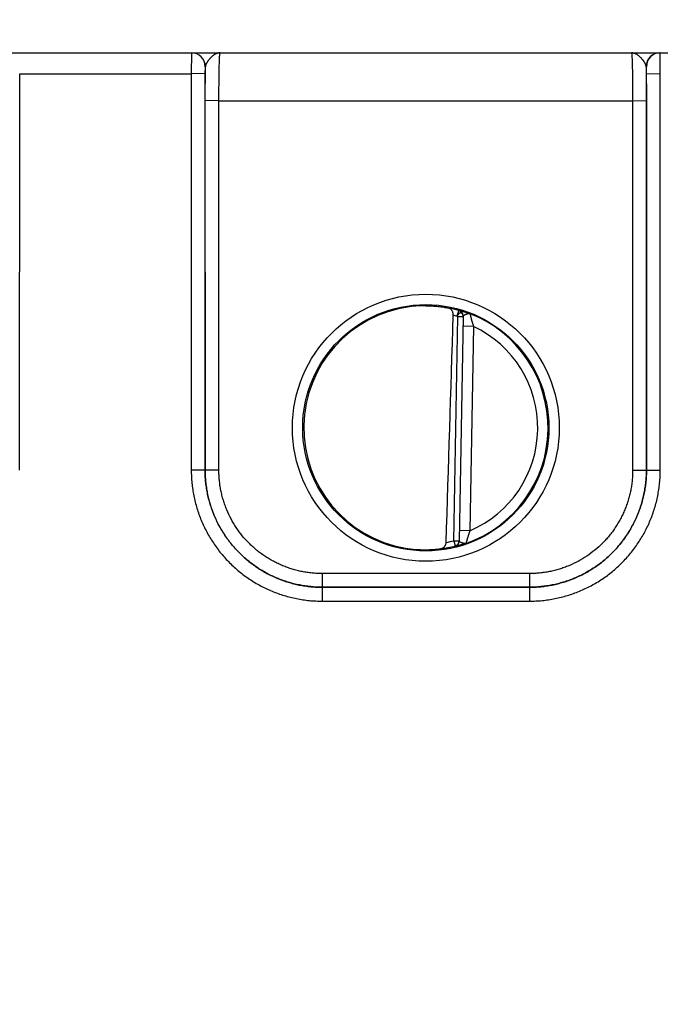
# Model space of a CAD drawing. Header units: inches. Extents: x 0 to 34, y 0 to 22.
# Tile 8 of 78: x 11.8 to 12.7, y 6.4 to 7.8. Entities that reach past the tile are written whole.
import ezdxf

# ---------------------------------------------------------------- set-up
doc = ezdxf.new("R2010")
doc.units = ezdxf.units.IN
doc.header["$LTSCALE"] = 1.87
doc.header["$MEASUREMENT"] = 0
doc.layers.get('0').update_dxf_attribs({"linetype": 'CONTINUOUS'})
doc.layers.add('DIMENSIONS', color=7, linetype='CONTINUOUS')
doc.styles.get("Standard").update_dxf_attribs({"font": 'txt', "width": 0.8})
doc.dimstyles.new('DIMSTYLE_1', dxfattribs={"dimtxt": 0.15625, "dimasz": 0.1875, "dimexe": 0.125, "dimexo": 0.0625, "dimgap": 0.09, "dimtad": 0, "dimtih": 1, "dimtoh": 1, "dimzin": 4, "dimdsep": 46, "dimtxsty": 'STANDARD', "dimblk": 'CLOSED', "dimblk1": 'CLOSED', "dimblk2": 'CLOSED', "dimcen": 0.09, "dimadec": 0, "dimazin": 0, "dimtfac": 1, "dimtofl": 0, "dimtmove": 0, "dimatfit": 3, "dimldrblk": 'CLOSED', "dimfxl": 1, "dimtolj": 1, "dimtzin": 4, "dimarcsym": 0})

# ---------------------------------------------------------------- blocks, each defined once
blk = doc.blocks.new('*D22')
at = {"layer": 'DIMENSIONS', "color": 2, "linetype": 'CONTINUOUS'}
blk.add_line((14.0405, 6.1321), (14.0405, 8.4305), dxfattribs=at)
at = {"layer": 'DIMENSIONS', "color": 2, "linetype": 'CONTINUOUS', "insert": (13.9624, 8.5086), "char_height": 0.15625, "width": 1.53125, "attachment_point": 1, "rotation": 90, "line_spacing_factor": 0.9}
blk.add_mtext('7.01{\\Ftxt.shx;\\W1.000000;\\H0.156250; }[178,1]', dxfattribs=at)
blk = doc.blocks.new('_CLOSED')
at = {"color": 0, "linetype": 'BYBLOCK'}
for p, q in [((0, 0), (-1, 0.1667)), ((-1, 0.1667), (-1, -0.1667)), ((-1, -0.1667), (0, 0)), ((-1, 0), (0, 0))]:
    blk.add_line(p, q, dxfattribs=at)
blk = doc.blocks.new('*D23')
at = {"layer": 'DIMENSIONS', "color": 2, "linetype": 'CONTINUOUS'}
for p, q in [((14.4196, 8.1441), (14.4196, 8.4305)), ((14.2, 8.009), (14.4196, 8.1441)), ((14.2, 6.4663), (14.2, 8.009))]:
    blk.add_line(p, q, dxfattribs=at)
at = {"layer": 'DIMENSIONS', "color": 2, "linetype": 'CONTINUOUS', "insert": (14.3415, 8.5086), "char_height": 0.15625, "width": 1.53125, "attachment_point": 1, "rotation": 90, "line_spacing_factor": 0.9}
blk.add_mtext('7.17{\\Ftxt.shx;\\W1.000000;\\H0.156250; }[182,2]', dxfattribs=at)

msp = doc.modelspace()

# ---------------------------------------------------------------- linework, layer by layer
at = {"color": 7, "linetype": 'CONTINUOUS'}
for p, q in [((9.9312, 7.7586), (13.9815, 7.7586)), ((12.0172, 7.7586), (12.017, 7.7284)), ((12.698, 7.7284), (12.6978, 7.7586)), ((12.0372, 7.7386), (12.037, 7.7285)), ((12.0375, 7.7386), (12.0372, 7.7386)), ((12.0373, 7.6894), (12.0375, 7.7386)), ((12.6778, 7.7386), (12.6775, 7.7386)), ((12.6775, 7.7386), (12.6777, 7.6894)), ((12.678, 7.7285), (12.6778, 7.7386)), ((11.7679, 7.153), (11.768, 7.7284)), ((11.768, 7.7284), (12.017, 7.7284)), ((12.037, 7.7285), (12.017, 7.7284)), ((12.017, 7.7284), (12.0171, 7.153)), ((12.037, 7.7285), (12.0371, 7.1532)), ((12.6779, 7.1532), (12.678, 7.7285)), ((12.678, 7.7285), (12.698, 7.7284)), ((12.6979, 7.153), (12.698, 7.7284)), ((12.0372, 7.1533), (12.0373, 7.6894)), ((12.0573, 7.6892), (12.0373, 7.6894)), ((12.0572, 7.1531), (12.0573, 7.6892)), ((12.0573, 7.6892), (12.6577, 7.6892)), ((12.6577, 7.6892), (12.6777, 7.6894)), ((12.6577, 7.6892), (12.6578, 7.1531)), ((12.6777, 7.6894), (12.6778, 7.1533)), ((12.3983, 7.0507), (12.4039, 7.3755)), ((12.4032, 7.3764), (12.4055, 7.3847)), ((12.4118, 7.3754), (12.4039, 7.3755)), ((12.4055, 7.3847), (12.4055, 7.3851)), ((12.4118, 7.3766), (12.4061, 7.0502)), ((12.4266, 7.3618), (12.4116, 7.362)), ((12.4266, 7.3618), (12.4214, 7.0651)), ((12.0371, 7.1532), (12.0171, 7.153)), ((12.0371, 7.1532), (12.0372, 7.1533)), ((12.0572, 7.1531), (12.0372, 7.1533)), ((12.6578, 7.1531), (12.6778, 7.1533)), ((12.6779, 7.1532), (12.6778, 7.1533)), ((12.6779, 7.1532), (12.6979, 7.153)), ((12.4214, 7.0651), (12.4064, 7.0654)), ((12.3983, 7.0507), (12.4061, 7.0506)), ((12.3983, 7.0507), (12.4002, 7.0431)), ((12.4002, 7.0427), (12.4002, 7.0431)), ((12.5079, 7.0031), (12.2071, 7.0031)), ((12.2071, 7.0031), (12.2071, 6.9833)), ((12.5079, 7.0031), (12.5079, 6.9833)), ((12.2071, 6.9833), (12.5079, 6.9833)), ((12.5079, 6.9833), (12.2071, 6.9833)), ((12.2071, 6.9833), (12.2071, 6.9631)), ((12.5079, 6.9833), (12.5079, 6.9631)), ((12.2071, 6.9631), (12.5079, 6.9631))]:
    msp.add_line(p, q, dxfattribs=at)
for centre, radius in [((12.3575, 7.2147), 0.1937), ((12.3575, 7.2146), 0.1787)]:
    msp.add_circle(centre, radius, dxfattribs=at)
for centre, radius, start, end in [((12.0172, 7.7386), 0.02, 359.995, 89.995), ((12.0175, 7.7386), 0.02, 359.9949, 89.9948), ((12.6975, 7.7386), 0.02, 90.0052, 180.0051), ((12.6978, 7.7386), 0.02, 90.005, 180.005), ((12.3566, 7.2216), 0.1701, 89.6908, 97.6004), ((12.3575, 7.2146), 0.1768, 74.2378, 79.1727), ((-112.092, 11.0937), 124.5448, 358.138645, 358.290337), ((12.3575, 7.2146), 0.1681, 74.2378, 76.2776), ((12.4032, 7.3768), 0.00866, 359.0033, 74.2791), ((12.4032, 7.3764), 0.00866, 359.0004, 74.2463), ((12.4041, 7.3764), 0.00771, 358.9975, 1.5841), ((12.3575, 7.2146), 0.1776, 289.2017, 68.7984), ((12.3575, 7.2146), 0.1626, 293.1447, 64.8553), ((12.3575, 7.2146), 0.1689, 280.096, 283.9697), ((12.3983, 7.0507), 0.00787, 283.9618, 358.9995), ((12.3983, 7.0504), 0.00787, 283.9293, 358.9961), ((12.3563, 7.2076), 0.1699, 260.3962, 270.3988), ((12.3564, 7.2036), 0.1659, 270.3796, 277.8481), ((12.3575, 7.2146), 0.1768, 277.0061, 283.9694)]:
    msp.add_arc(centre, radius, start, end, dxfattribs=at)
msp.add_ellipse((12.3575, 7.2147), major_axis=(0, 0.1771), ratio=1, start_param=0.132587, end_param=2.974099, dxfattribs=at)
for points, knots in [([(12.0588, 7.7586), (12.0586, 7.7586), (12.058, 7.7586), (12.0572, 7.7585), (12.0564, 7.7584), (12.0553, 7.7581), (12.0539, 7.7577), (12.0523, 7.757), (12.0507, 7.7561), (12.0491, 7.755), (12.0476, 7.7537), (12.0463, 7.7526), (12.0453, 7.7516), (12.0446, 7.7508), (12.0438, 7.75), (12.0431, 7.7492), (12.0424, 7.7483), (12.0417, 7.7475), (12.0411, 7.7466), (12.0405, 7.7457), (12.0399, 7.7448), (12.0394, 7.7439), (12.0389, 7.743), (12.0385, 7.7421), (12.0381, 7.7412), (12.0378, 7.7404), (12.0376, 7.7395), (12.0375, 7.7389), (12.0375, 7.7386)], [0, 0, 0, 0, 0.026145, 0.052369, 0.078796, 0.105533, 0.160272, 0.217156, 0.276559, 0.33866, 0.403366, 0.470418, 0.504687, 0.53935, 0.574316, 0.609489, 0.644756, 0.679998, 0.715081, 0.749862, 0.784187, 0.8179, 0.850849, 0.88289, 0.913883, 0.943732, 0.97241, 1, 1, 1, 1]), ([(12.0573, 7.6892), (12.0573, 7.6915), (12.0573, 7.696), (12.0573, 7.7028), (12.0573, 7.7094), (12.0574, 7.7158), (12.0574, 7.7219), (12.0575, 7.7277), (12.0576, 7.7332), (12.0577, 7.7382), (12.0578, 7.7421), (12.0579, 7.745), (12.058, 7.7469), (12.058, 7.7487), (12.0581, 7.7504), (12.0582, 7.7519), (12.0582, 7.7533), (12.0583, 7.7545), (12.0584, 7.7554), (12.0584, 7.7561), (12.0584, 7.7565), (12.0585, 7.7569), (12.0585, 7.7573), (12.0586, 7.7576), (12.0586, 7.7579), (12.0586, 7.7581), (12.0587, 7.7583), (12.0587, 7.7584), (12.0587, 7.7584), (12.0587, 7.7585), (12.0587, 7.7585), (12.0588, 7.7586), (12.0588, 7.7586), (12.0588, 7.7586), (12.0588, 7.7586), (12.0588, 7.7586), (12.0588, 7.7586)], [0, 0, 0, 0, 0.098183, 0.195347, 0.290566, 0.382934, 0.471571, 0.555633, 0.634321, 0.706886, 0.772639, 0.802764, 0.830956, 0.857151, 0.881285, 0.903302, 0.92315, 0.940783, 0.95616, 0.962991, 0.969246, 0.974922, 0.980015, 0.984523, 0.988445, 0.991781, 0.994531, 0.995688, 0.9967, 0.99757, 0.998298, 0.998891, 0.999357, 0.999547, 0.999714, 1, 1, 1, 1]), ([(12.6775, 7.7386), (12.6774, 7.7389), (12.6774, 7.7395), (12.6772, 7.7404), (12.6769, 7.7412), (12.6765, 7.7421), (12.6761, 7.743), (12.6756, 7.7439), (12.6751, 7.7448), (12.6745, 7.7457), (12.6739, 7.7466), (12.6732, 7.7475), (12.6726, 7.7483), (12.6716, 7.7495), (12.6707, 7.7505), (12.6697, 7.7516), (12.6687, 7.7526), (12.6674, 7.7537), (12.6658, 7.755), (12.6643, 7.7561), (12.6627, 7.757), (12.661, 7.7577), (12.6597, 7.7581), (12.6586, 7.7584), (12.6578, 7.7585), (12.657, 7.7586), (12.6564, 7.7586), (12.6562, 7.7586)], [0, 0, 0, 0, 0.02756, 0.056265, 0.086138, 0.117123, 0.149138, 0.182091, 0.215819, 0.250145, 0.284922, 0.320003, 0.355245, 0.390514, 0.460648, 0.495311, 0.52958, 0.596633, 0.661341, 0.723438, 0.782841, 0.839731, 0.894462, 0.921202, 0.947637, 0.973866, 1, 1, 1, 1]), ([(12.6562, 7.7586), (12.6562, 7.7586), (12.6562, 7.7586), (12.6562, 7.7586), (12.6562, 7.7586), (12.6562, 7.7586), (12.6562, 7.7585), (12.6563, 7.7585), (12.6563, 7.7584), (12.6563, 7.7584), (12.6563, 7.7583), (12.6564, 7.7581), (12.6564, 7.7579), (12.6564, 7.7576), (12.6565, 7.7573), (12.6565, 7.7569), (12.6565, 7.7565), (12.6566, 7.7561), (12.6566, 7.7554), (12.6567, 7.7545), (12.6568, 7.7533), (12.6568, 7.7519), (12.6569, 7.7504), (12.657, 7.7487), (12.657, 7.7469), (12.6571, 7.745), (12.6572, 7.7421), (12.6573, 7.7382), (12.6574, 7.7332), (12.6575, 7.7277), (12.6575, 7.7219), (12.6576, 7.7158), (12.6577, 7.7094), (12.6577, 7.7028), (12.6577, 7.696), (12.6577, 7.6915), (12.6577, 7.6892)], [0, 0, 0, 0, 0.000286, 0.000453, 0.000643, 0.001109, 0.001702, 0.00243, 0.0033, 0.004312, 0.005469, 0.008219, 0.011555, 0.015477, 0.019985, 0.025078, 0.030754, 0.037009, 0.04384, 0.059217, 0.07685, 0.096698, 0.118715, 0.142849, 0.169044, 0.197236, 0.227361, 0.293114, 0.365679, 0.444367, 0.528429, 0.617066, 0.709434, 0.804653, 0.901817, 1, 1, 1, 1]), ([(12.3575, 7.3918), (12.3606, 7.3917), (12.3666, 7.3915), (12.3753, 7.3908), (12.3833, 7.3897), (12.3883, 7.3887), (12.3907, 7.3882)], [0, 0, 0, 0, 0.277541, 0.53923, 0.781189, 1, 1, 1, 1]), ([(12.3974, 7.3779), (12.3974, 7.3783), (12.3974, 7.3789), (12.3973, 7.3799), (12.3971, 7.3809), (12.3969, 7.3818), (12.3966, 7.3827), (12.3962, 7.3838), (12.3956, 7.3848), (12.395, 7.3857), (12.3944, 7.3862), (12.3939, 7.3867), (12.3933, 7.3872), (12.3927, 7.3875), (12.392, 7.3878), (12.3914, 7.3881), (12.3909, 7.3882), (12.3907, 7.3882)], [0, 0, 0, 0, 0.076188, 0.151509, 0.225275, 0.296991, 0.36635, 0.433206, 0.559366, 0.619072, 0.67681, 0.732881, 0.787617, 0.841362, 0.894459, 0.947237, 1, 1, 1, 1]), ([(12.4118, 7.3766), (12.4118, 7.3769), (12.4118, 7.3774), (12.4116, 7.378), (12.4115, 7.3785), (12.4114, 7.3789), (12.4111, 7.3794), (12.4108, 7.3799), (12.4105, 7.3803), (12.4102, 7.3806), (12.4099, 7.3808), (12.4096, 7.381), (12.4092, 7.3811), (12.4089, 7.3812), (12.4085, 7.3813), (12.408, 7.3813), (12.4075, 7.3812), (12.407, 7.3811), (12.4066, 7.3809), (12.4062, 7.3807), (12.4059, 7.3805), (12.4055, 7.3802), (12.4052, 7.3799), (12.4049, 7.3795), (12.4046, 7.3791), (12.4043, 7.3787), (12.4039, 7.3782), (12.4035, 7.3774), (12.4033, 7.3767), (12.4032, 7.3764)], [0, 0, 0, 0, 0.069456, 0.103089, 0.135895, 0.16783, 0.198873, 0.258195, 0.28657, 0.314136, 0.341003, 0.367368, 0.393455, 0.419483, 0.445672, 0.47223, 0.526969, 0.555409, 0.584628, 0.614688, 0.645661, 0.67762, 0.710594, 0.744559, 0.779452, 0.815177, 0.851571, 0.925534, 1, 1, 1, 1]), ([(12.4032, 7.3764), (12.4033, 7.3764), (12.4035, 7.3763), (12.4037, 7.3761), (12.4038, 7.3759), (12.4039, 7.3758), (12.4039, 7.3756), (12.4039, 7.3755), (12.4039, 7.3755)], [0, 0, 0, 0, 0.249784, 0.499547, 0.624708, 0.74984, 0.874934, 1, 1, 1, 1]), ([(12.4055, 7.3851), (12.4055, 7.3851), (12.4055, 7.3851), (12.4055, 7.3851), (12.4055, 7.3851), (12.4055, 7.3851), (12.4055, 7.3851), (12.4056, 7.3851), (12.4056, 7.3851), (12.4056, 7.3851), (12.4056, 7.3851), (12.4057, 7.3851), (12.4058, 7.3851), (12.4058, 7.3851), (12.4059, 7.3851), (12.406, 7.385), (12.4062, 7.385), (12.4065, 7.385), (12.4067, 7.3849), (12.407, 7.3848), (12.4075, 7.3847), (12.4082, 7.3845), (12.4091, 7.3843), (12.4102, 7.384), (12.4113, 7.3837), (12.4125, 7.3833), (12.4139, 7.3829), (12.4153, 7.3824), (12.4168, 7.3819), (12.4181, 7.3815), (12.4192, 7.3811), (12.4203, 7.3807), (12.4211, 7.3804), (12.4217, 7.3802)], [0, 0, 0, 0, 0.000267, 0.000574, 0.000975, 0.001495, 0.002146, 0.002932, 0.003855, 0.004919, 0.00747, 0.010594, 0.014295, 0.01857, 0.023412, 0.028817, 0.041296, 0.055969, 0.072796, 0.091736, 0.112752, 0.160873, 0.216788, 0.280057, 0.350261, 0.427016, 0.509899, 0.598412, 0.692129, 0.790665, 0.84158, 0.893491, 1, 1, 1, 1]), ([(12.4118, 7.3766), (12.4118, 7.3767), (12.4118, 7.3768), (12.4119, 7.377), (12.412, 7.3772), (12.4121, 7.3774), (12.4123, 7.3775), (12.4124, 7.3777), (12.4126, 7.3779), (12.4129, 7.3781), (12.4133, 7.3784), (12.4137, 7.3786), (12.414, 7.3787), (12.4143, 7.3789), (12.4147, 7.3791), (12.415, 7.3792), (12.4154, 7.3794), (12.4158, 7.3795), (12.4162, 7.3796), (12.4166, 7.3798), (12.4171, 7.3799), (12.4176, 7.3801), (12.4182, 7.3802), (12.4186, 7.3803), (12.4189, 7.3803), (12.4192, 7.3804), (12.4195, 7.3804), (12.4198, 7.3804), (12.4202, 7.3804), (12.4206, 7.3804), (12.4209, 7.3804), (12.4211, 7.3803), (12.4213, 7.3803), (12.4215, 7.3802), (12.4216, 7.3802), (12.4217, 7.3802)], [0, 0, 0, 0, 0.017515, 0.035215, 0.053583, 0.073058, 0.093895, 0.116231, 0.140133, 0.165621, 0.221283, 0.251385, 0.282865, 0.315572, 0.349362, 0.384106, 0.419701, 0.456073, 0.493087, 0.530499, 0.568085, 0.643132, 0.680434, 0.717622, 0.754708, 0.773106, 0.791328, 0.827169, 0.862246, 0.896557, 0.930292, 0.947336, 0.964742, 0.982388, 1, 1, 1, 1]), ([(12.4217, 7.3802), (12.4217, 7.3802), (12.4217, 7.3801), (12.4217, 7.38), (12.4218, 7.3799), (12.4218, 7.3797), (12.4219, 7.3794), (12.422, 7.379), (12.4221, 7.3783), (12.4223, 7.3776), (12.4225, 7.3769), (12.4226, 7.3764), (12.4227, 7.3758), (12.4229, 7.3752), (12.423, 7.3746), (12.4233, 7.3737), (12.4235, 7.3728), (12.4237, 7.3719), (12.424, 7.3709), (12.4243, 7.3696), (12.4247, 7.3684), (12.425, 7.3673), (12.4253, 7.3663), (12.4258, 7.3644), (12.4262, 7.3628), (12.4266, 7.3618)], [0, 0, 0, 0, 0.002387, 0.007692, 0.015874, 0.026864, 0.040586, 0.056934, 0.097053, 0.146195, 0.173808, 0.203253, 0.234398, 0.267105, 0.301239, 0.33667, 0.410962, 0.449592, 0.489073, 0.570216, 0.653693, 0.696114, 0.7389, 0.825314, 1, 1, 1, 1]), ([(12.0171, 7.153), (12.0171, 7.1499), (12.0172, 7.1437), (12.0179, 7.1344), (12.0191, 7.1251), (12.0207, 7.1159), (12.0227, 7.1068), (12.0252, 7.0979), (12.0281, 7.089), (12.0315, 7.0803), (12.0353, 7.0718), (12.0409, 7.0607), (12.0473, 7.05), (12.0544, 7.0398), (12.0621, 7.03), (12.0725, 7.0185), (12.0841, 7.008), (12.0939, 7.0004), (12.1015, 6.995), (12.1094, 6.99), (12.1175, 6.9854), (12.1258, 6.9812), (12.1344, 6.9775), (12.1431, 6.9741), (12.1519, 6.9712), (12.1609, 6.9687), (12.17, 6.9667), (12.1792, 6.9651), (12.1885, 6.9639), (12.1978, 6.9632), (12.204, 6.9631), (12.2071, 6.9631)], [0, 0, 0, 0, 0.031251, 0.062502, 0.093754, 0.125005, 0.156256, 0.187507, 0.218758, 0.25001, 0.281261, 0.312513, 0.374997, 0.406248, 0.4375, 0.499985, 0.562469, 0.593721, 0.624973, 0.656225, 0.687477, 0.718729, 0.749982, 0.781234, 0.812486, 0.843738, 0.874991, 0.906243, 0.937495, 0.968748, 1, 1, 1, 1]), ([(12.0371, 7.1532), (12.0371, 7.1504), (12.0372, 7.1449), (12.0378, 7.1365), (12.0389, 7.1283), (12.0403, 7.12), (12.0421, 7.1119), (12.0443, 7.1038), (12.047, 7.0959), (12.05, 7.0881), (12.0534, 7.0805), (12.0571, 7.073), (12.0612, 7.0658), (12.0657, 7.0587), (12.0705, 7.0519), (12.0756, 7.0453), (12.0811, 7.039), (12.0868, 7.033), (12.0929, 7.0272), (12.0992, 7.0218), (12.1058, 7.0166), (12.1126, 7.0118), (12.1197, 7.0074), (12.1269, 7.0033), (12.1344, 6.9995), (12.142, 6.9961), (12.1498, 6.9931), (12.1577, 6.9905), (12.1658, 6.9883), (12.1739, 6.9864), (12.1821, 6.985), (12.1904, 6.984), (12.1988, 6.9834), (12.2043, 6.9833), (12.2071, 6.9833)], [0, 0, 0, 0, 0.03125, 0.062499, 0.093749, 0.124999, 0.156248, 0.187498, 0.218748, 0.249997, 0.281247, 0.312497, 0.343747, 0.374996, 0.406246, 0.437496, 0.468746, 0.499996, 0.531246, 0.562496, 0.593746, 0.624996, 0.656246, 0.687496, 0.718746, 0.749996, 0.781247, 0.812497, 0.843747, 0.874998, 0.906248, 0.937499, 0.968749, 1, 1, 1, 1]), ([(12.2071, 6.9833), (12.2043, 6.9833), (12.1988, 6.9834), (12.1905, 6.984), (12.1822, 6.9851), (12.174, 6.9865), (12.1658, 6.9883), (12.1578, 6.9905), (12.1498, 6.9932), (12.1421, 6.9962), (12.1344, 6.9995), (12.127, 7.0033), (12.1197, 7.0074), (12.1127, 7.0119), (12.1058, 7.0167), (12.0993, 7.0218), (12.0929, 7.0273), (12.0869, 7.033), (12.0811, 7.0391), (12.0757, 7.0454), (12.0706, 7.052), (12.0657, 7.0588), (12.0613, 7.0659), (12.0572, 7.0731), (12.0534, 7.0806), (12.05, 7.0882), (12.047, 7.096), (12.0444, 7.1039), (12.0422, 7.112), (12.0404, 7.1201), (12.0389, 7.1283), (12.0379, 7.1366), (12.0373, 7.1449), (12.0372, 7.1505), (12.0372, 7.1533)], [0, 0, 0, 0, 0.03125, 0.062501, 0.093751, 0.125001, 0.156251, 0.187502, 0.218752, 0.250002, 0.281252, 0.312502, 0.343752, 0.375002, 0.406252, 0.437502, 0.468752, 0.500002, 0.531252, 0.562502, 0.593752, 0.625002, 0.656252, 0.687501, 0.718751, 0.750001, 0.781251, 0.812501, 0.843751, 0.875001, 0.90625, 0.9375, 0.96875, 1, 1, 1, 1]), ([(12.2071, 7.0031), (12.2059, 7.0031), (12.2034, 7.0031), (12.1998, 7.0033), (12.1961, 7.0035), (12.1912, 7.0039), (12.1851, 7.0047), (12.1779, 7.0059), (12.1707, 7.0075), (12.1636, 7.0095), (12.1566, 7.0118), (12.1497, 7.0145), (12.143, 7.0175), (12.1364, 7.0208), (12.13, 7.0244), (12.1238, 7.0283), (12.1177, 7.0326), (12.1119, 7.0371), (12.1064, 7.0419), (12.0993, 7.0487), (12.091, 7.0578), (12.0822, 7.0696), (12.0747, 7.0823), (12.0694, 7.0934), (12.0659, 7.1026), (12.0636, 7.1096), (12.0616, 7.1167), (12.06, 7.1238), (12.0587, 7.1311), (12.058, 7.1372), (12.0576, 7.1421), (12.0573, 7.1457), (12.0572, 7.1494), (12.0572, 7.1519), (12.0572, 7.1531)], [0, 0, 0, 0, 0.015627, 0.031255, 0.046883, 0.06251, 0.093763, 0.125015, 0.156268, 0.18752, 0.218773, 0.250025, 0.281278, 0.31253, 0.343783, 0.375035, 0.406287, 0.437539, 0.468792, 0.500044, 0.562529, 0.625014, 0.687499, 0.749983, 0.781235, 0.812486, 0.843738, 0.874989, 0.906241, 0.937492, 0.953119, 0.968746, 0.984373, 1, 1, 1, 1]), ([(12.6778, 7.1533), (12.6778, 7.1505), (12.6777, 7.1449), (12.6771, 7.1366), (12.676, 7.1283), (12.6746, 7.1201), (12.6728, 7.112), (12.6706, 7.1039), (12.6679, 7.096), (12.6649, 7.0882), (12.6616, 7.0806), (12.6578, 7.0731), (12.6537, 7.0659), (12.6492, 7.0588), (12.6444, 7.052), (12.6393, 7.0454), (12.6338, 7.0391), (12.6281, 7.033), (12.6221, 7.0273), (12.6157, 7.0218), (12.6092, 7.0167), (12.6023, 7.0119), (12.5953, 7.0074), (12.588, 7.0033), (12.5806, 6.9995), (12.5729, 6.9962), (12.5651, 6.9932), (12.5572, 6.9905), (12.5492, 6.9883), (12.541, 6.9865), (12.5328, 6.9851), (12.5245, 6.984), (12.5162, 6.9834), (12.5106, 6.9833), (12.5079, 6.9833)], [0, 0, 0, 0, 0.03125, 0.0625, 0.09375, 0.124999, 0.156249, 0.187499, 0.218749, 0.249999, 0.281249, 0.312499, 0.343748, 0.374998, 0.406248, 0.437498, 0.468748, 0.499998, 0.531248, 0.562498, 0.593748, 0.624998, 0.656248, 0.687498, 0.718748, 0.749998, 0.781248, 0.812498, 0.843749, 0.874999, 0.906249, 0.937499, 0.96875, 1, 1, 1, 1]), ([(12.5079, 6.9833), (12.5107, 6.9833), (12.5162, 6.9834), (12.5246, 6.984), (12.5328, 6.985), (12.5411, 6.9864), (12.5492, 6.9883), (12.5573, 6.9905), (12.5652, 6.9931), (12.573, 6.9961), (12.5806, 6.9995), (12.5881, 7.0033), (12.5953, 7.0074), (12.6024, 7.0118), (12.6092, 7.0166), (12.6158, 7.0218), (12.6221, 7.0272), (12.6281, 7.033), (12.6339, 7.039), (12.6393, 7.0453), (12.6445, 7.0519), (12.6493, 7.0587), (12.6538, 7.0658), (12.6579, 7.073), (12.6616, 7.0805), (12.665, 7.0881), (12.668, 7.0959), (12.6706, 7.1038), (12.6729, 7.1119), (12.6747, 7.12), (12.6761, 7.1283), (12.6771, 7.1365), (12.6778, 7.1449), (12.6779, 7.1504), (12.6779, 7.1532)], [0, 0, 0, 0, 0.031251, 0.062501, 0.093752, 0.125002, 0.156253, 0.187503, 0.218753, 0.250004, 0.281254, 0.312504, 0.343754, 0.375004, 0.406254, 0.437504, 0.468754, 0.500004, 0.531254, 0.562504, 0.593754, 0.625004, 0.656253, 0.687503, 0.718753, 0.750003, 0.781252, 0.812502, 0.843752, 0.875001, 0.906251, 0.937501, 0.96875, 1, 1, 1, 1]), ([(12.6578, 7.1531), (12.6578, 7.1519), (12.6578, 7.1494), (12.6576, 7.1457), (12.6574, 7.1421), (12.657, 7.1372), (12.6563, 7.1311), (12.655, 7.1238), (12.6534, 7.1167), (12.6514, 7.1096), (12.6491, 7.1026), (12.6465, 7.0957), (12.6435, 7.089), (12.6402, 7.0824), (12.6365, 7.076), (12.6326, 7.0697), (12.6284, 7.0637), (12.6238, 7.0579), (12.619, 7.0523), (12.6123, 7.0452), (12.6032, 7.037), (12.5913, 7.0282), (12.5787, 7.0206), (12.5676, 7.0154), (12.5584, 7.0118), (12.5514, 7.0095), (12.5443, 7.0075), (12.5371, 7.0059), (12.5299, 7.0047), (12.5238, 7.0039), (12.5189, 7.0035), (12.5152, 7.0033), (12.5115, 7.0031), (12.5091, 7.0031), (12.5079, 7.0031)], [0, 0, 0, 0, 0.015627, 0.031254, 0.046881, 0.062508, 0.093759, 0.125011, 0.156262, 0.187514, 0.218765, 0.250017, 0.281269, 0.31252, 0.343772, 0.375024, 0.406276, 0.437528, 0.46878, 0.500032, 0.562517, 0.625003, 0.687488, 0.749975, 0.781227, 0.81248, 0.843732, 0.874985, 0.906237, 0.93749, 0.953117, 0.968745, 0.984373, 1, 1, 1, 1]), ([(12.5079, 6.9631), (12.511, 6.9631), (12.5172, 6.9632), (12.5265, 6.9639), (12.5358, 6.9651), (12.545, 6.9667), (12.5541, 6.9687), (12.5631, 6.9712), (12.5719, 6.9741), (12.5806, 6.9775), (12.5891, 6.9812), (12.5975, 6.9854), (12.6056, 6.99), (12.6135, 6.995), (12.6211, 7.0004), (12.6285, 7.0061), (12.6355, 7.0122), (12.6423, 7.0187), (12.6487, 7.0254), (12.6548, 7.0325), (12.6606, 7.0398), (12.6659, 7.0474), (12.6709, 7.0553), (12.6755, 7.0634), (12.6797, 7.0718), (12.6835, 7.0803), (12.6868, 7.089), (12.6898, 7.0979), (12.6923, 7.1068), (12.6943, 7.1159), (12.6959, 7.1251), (12.6971, 7.1344), (12.6977, 7.1437), (12.6979, 7.1499), (12.6979, 7.153)], [0, 0, 0, 0, 0.031251, 0.062501, 0.093752, 0.125002, 0.156253, 0.187503, 0.218754, 0.250004, 0.281255, 0.312505, 0.343755, 0.375006, 0.406256, 0.437506, 0.468756, 0.500006, 0.531256, 0.562506, 0.593756, 0.625006, 0.656255, 0.687505, 0.718755, 0.750004, 0.781254, 0.812503, 0.843753, 0.875002, 0.906252, 0.937501, 0.968751, 1, 1, 1, 1]), ([(12.4214, 7.0651), (12.421, 7.0641), (12.4205, 7.0625), (12.4199, 7.0607), (12.4196, 7.0597), (12.4193, 7.0586), (12.4189, 7.0574), (12.4185, 7.0561), (12.4182, 7.0552), (12.4179, 7.0542), (12.4177, 7.0533), (12.4174, 7.0525), (12.4172, 7.0518), (12.4171, 7.0512), (12.4169, 7.0507), (12.4168, 7.0501), (12.4166, 7.0495), (12.4163, 7.0486), (12.4161, 7.0477), (12.4159, 7.0471), (12.4159, 7.0469)], [0, 0, 0, 0, 0.174687, 0.261102, 0.303887, 0.346309, 0.429786, 0.510929, 0.55041, 0.589041, 0.663332, 0.698764, 0.732897, 0.765605, 0.796749, 0.826194, 0.853807, 0.902948, 0.973135, 1, 1, 1, 1]), ([(12.3791, 7.0392), (12.3795, 7.0393), (12.3803, 7.0394), (12.3812, 7.0397), (12.3819, 7.04), (12.3826, 7.0404), (12.3832, 7.0408), (12.3838, 7.0413), (12.3844, 7.0418), (12.3849, 7.0425), (12.3854, 7.0431), (12.3859, 7.0439), (12.3863, 7.0447), (12.3866, 7.0455), (12.3869, 7.0467), (12.3871, 7.0477), (12.3871, 7.0484)], [0, 0, 0, 0, 0.111901, 0.167869, 0.224091, 0.280795, 0.338235, 0.396681, 0.456407, 0.517684, 0.580758, 0.645831, 0.713023, 0.782336, 0.853604, 1, 1, 1, 1]), ([(12.4159, 7.0469), (12.4153, 7.0468), (12.4143, 7.0464), (12.4127, 7.0459), (12.4111, 7.0454), (12.4097, 7.045), (12.4083, 7.0446), (12.407, 7.0442), (12.4058, 7.0439), (12.4047, 7.0436), (12.4037, 7.0434), (12.4028, 7.0432), (12.4021, 7.043), (12.4016, 7.043), (12.4013, 7.0429), (12.4011, 7.0428), (12.4008, 7.0428), (12.4007, 7.0428), (12.4005, 7.0428), (12.4005, 7.0427), (12.4004, 7.0427), (12.4003, 7.0427), (12.4003, 7.0427), (12.4002, 7.0427), (12.4002, 7.0427), (12.4002, 7.0427), (12.4002, 7.0427), (12.4002, 7.0427), (12.4002, 7.0427), (12.4002, 7.0427), (12.4002, 7.0427), (12.4002, 7.0427), (12.4002, 7.0427)], [0, 0, 0, 0, 0.106342, 0.209026, 0.307451, 0.401129, 0.489643, 0.572502, 0.649262, 0.719515, 0.782822, 0.838783, 0.887002, 0.908076, 0.92706, 0.943916, 0.95861, 0.971105, 0.976518, 0.981368, 0.985651, 0.98936, 0.992494, 0.995056, 0.996124, 0.997051, 0.99784, 0.998493, 0.999016, 0.999419, 0.999728, 1, 1, 1, 1]), ([(12.4159, 7.0469), (12.4158, 7.0469), (12.4156, 7.0468), (12.4153, 7.0468), (12.415, 7.0467), (12.4147, 7.0467), (12.4143, 7.0467), (12.4139, 7.0467), (12.4135, 7.0467), (12.4131, 7.0467), (12.4127, 7.0468), (12.4123, 7.0469), (12.4118, 7.047), (12.4114, 7.047), (12.411, 7.0472), (12.4106, 7.0473), (12.4103, 7.0474), (12.4099, 7.0475), (12.4095, 7.0477), (12.4092, 7.0478), (12.4088, 7.0479), (12.4085, 7.0481), (12.4082, 7.0482), (12.4079, 7.0484), (12.4076, 7.0485), (12.4073, 7.0487), (12.4071, 7.0489), (12.4069, 7.049), (12.4067, 7.0492), (12.4065, 7.0494), (12.4064, 7.0495), (12.4063, 7.0497), (12.4062, 7.0499), (12.4061, 7.0501), (12.4061, 7.0502), (12.4061, 7.0502)], [0, 0, 0, 0, 0.037161, 0.055691, 0.07401, 0.110297, 0.146815, 0.183806, 0.221152, 0.258697, 0.296308, 0.333996, 0.371783, 0.409616, 0.44738, 0.484868, 0.521896, 0.558368, 0.594192, 0.629235, 0.663357, 0.696413, 0.72827, 0.758833, 0.788018, 0.815725, 0.841865, 0.866395, 0.889319, 0.910677, 0.930549, 0.949083, 0.966541, 0.98335, 1, 1, 1, 1]), ([(12.2071, 6.9833), (12.2071, 6.9833), (12.2071, 6.9833), (12.2071, 6.9833), (12.2071, 6.9833), (12.2071, 6.9833), (12.2071, 6.9833), (12.2071, 6.9833), (12.2071, 6.9833), (12.2071, 6.9833)], [0, 0, 0, 0, 0.119135, 0.228998, 0.344582, 0.473202, 0.608101, 0.740933, 1, 1, 1, 1]), ([(12.5079, 6.9833), (12.5079, 6.9833), (12.5079, 6.9833), (12.5079, 6.9833), (12.5079, 6.9833), (12.5079, 6.9833), (12.5079, 6.9833), (12.5079, 6.9833), (12.5079, 6.9833), (12.5079, 6.9833)], [0, 0, 0, 0, 0.118747, 0.227775, 0.34281, 0.471644, 0.60715, 0.740439, 1, 1, 1, 1])]:
    msp.add_open_spline(points, degree=3, knots=knots, dxfattribs=at)

# ---------------------------------------------------------------- dimensions: what is measured, and where the dimension line sits
at = {"layer": 'DIMENSIONS', "color": 2, "linetype": 'CONTINUOUS'}
for feature_location, offset, dtype, origin, picture, middle in [((14.0405, 6.1321), (0, 2.2984), 1, (7.0269, 6.0696), '*D22', (14.0405, 9.2743)), ((14.2, 6.4663), (0.2196, 1.9642), 0, (7.0269, 6.4038), '*D23', (14.4196, 9.2743))]:
    dim = msp.add_ordinate_dim(feature_location=feature_location, offset=offset, dtype=dtype, origin=origin, dimstyle='DIMSTYLE_1', override={"dimtad": 1, "dimtih": 0, "dimtoh": 0}, dxfattribs=at)
    dim.commit()
    dim.dimension.update_dxf_attribs({"geometry": picture, "text_midpoint": middle})

doc.saveas('drawing.dxf')
